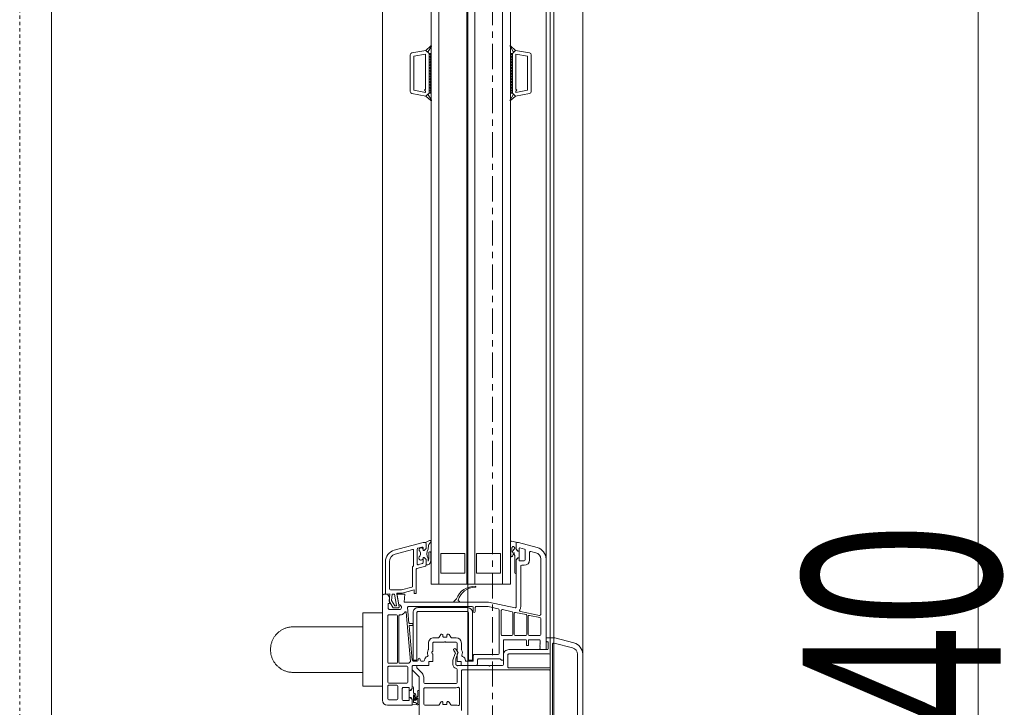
# Model space of a CAD drawing. Header units: millimetres. Extents: x -37728 to 44100, y 631619 to 691915.
# Tile 140 of 204: x 2984 to 3481, y 657318 to 657664. Entities that reach past the tile are written whole.
import ezdxf

# ---------------------------------------------------------------- set-up
doc = ezdxf.new("R2010")
doc.units = ezdxf.units.MM
doc.linetypes.add('__FK_przerywana', pattern=[0.32004, 0.16002, -0.16002])
doc.linetypes.add('Linia siatki', pattern=[2.2225, 1.27, -0.3175, 0.3175, -0.3175])
doc.layers.add('_XREF', color=7, linetype='Continuous')
for name, color, linetype, lineweight in [('A-DETL-GENF', 252, 'Continuous', 5), ('A-DETL-MBND', 252, 'Continuous', 5), ('A-GENM', 252, 'Continuous', 5), ('A-GLAZ', 252, 'Continuous', 5), ('A-GLAZ-IDEN', 252, 'Continuous', 5), ('S-GRID', 252, 'Continuous', 5)]:
    doc.layers.add(name, color=color, linetype=linetype, lineweight=lineweight)
doc.styles.add('Arial Narrow_1', font='ARIALN.TTF', dxfattribs={"width": 0.8, "height": 10})

# ---------------------------------------------------------------- blocks, each defined once
blk = doc.blocks.new('Windows_S9000-Double-Vent-Window-with-Sashbars - O3 Windows_S9000-Double-Vent-Window-with-Sashbars 2-9090604-__-00_00 Przyziemie PB')
at = {"layer": 'A-DETL-GENF', "color": 252}
for p, q in [((-2.864, 3.4), (2.866, 3.4)), ((-2.864, 3.13), (0.54, 3.13)), ((-3.7, 1.992), (-3.444, 2.955)), ((-3.43, 1.963), (-3.183, 2.885)), ((-3.7, 1.55), (-3.7, 1.992)), ((-3.1, 1.55), (-7.665, 1.55)), ((-3.55, 1.55), (-3.7, 1.55)), ((-3.15, 1.66), (-3.451, 1.66)), ((-3.43, 1.92), (-3.43, 1.963)), ((0.428, 1.87), (-3.38, 1.87)), ((-3.1, -0.33), (-3.1, 1.61)), ((-3.1, 1.27), (-3.1, 1.55)), ((-2.88, -0.33), (-2.88, 1.71)), ((-2.83, 1.76), (-2.23, 1.76)), ((-2.18, 1.71), (-2.18, -0.33)), ((-2.08, -2.67), (-2.08, 1.709)), ((-2.03, 1.76), (0.42, 1.76)), ((-8.245, 1.105), (-8.5, 0.154)), ((-7.984, 1.035), (-8.052, 0.783)), ((-4.87, 1.28), (-7.665, 1.28)), ((-5.026, 0.255), (-4.821, 1.22)), ((-4.714, 1.24), (-4.827, 0.71)), ((-3.87, 1.28), (-4.666, 1.28)), ((-3.82, 0.7), (-3.82, 1.23)), ((-3.6, 0.715), (-3.6, 1.2)), ((-3.55, 1.25), (-3.4, 1.25)), ((-3.4, 1.25), (-3.38, 1.23)), ((-3.38, 1.23), (-3.36, 1.25)), ((-3.36, 1.25), (-3.34, 1.23)), ((-3.34, 1.23), (-3.32, 1.25)), ((-3.32, 1.25), (-3.3, 1.23)), ((-3.3, 1.23), (-3.28, 1.25)), ((-3.28, 1.25), (-3.26, 1.23)), ((-3.26, 1.23), (-3.24, 1.25)), ((-3.24, 1.25), (-3.22, 1.23)), ((-3.22, 1.23), (-3.2, 1.25)), ((-3.2, 1.25), (-3.18, 1.23)), ((-3.18, 1.23), (-3.16, 1.25)), ((-3.16, 1.25), (-3.14, 1.23)), ((-3.14, 1.23), (-3.1, 1.27)), ((-33.3, 0.016), (-33.176, 0.717)), ((-33.115, 0.03), (-33.011, 0.62)), ((-33.078, 0.8), (-31.222, 0.8)), ((-33.011, 0.62), (-31.289, 0.62)), ((-31.289, 0.62), (-31.185, 0.03)), ((-31, 0.016), (-31.124, 0.717)), ((-8.11, 0.5), (-7.62, 0.5)), ((-8.004, 0.72), (-7.62, 0.72)), ((-4.863, 0.54), (-4.976, 0.01)), ((-3.87, 0.58), (-4.814, 0.58)), ((-4.778, 0.65), (-3.87, 0.65)), ((-3.82, 0), (-3.82, 0.53)), ((-3.6, -0.55), (-3.6, 0.515)), ((-3.3, 0.665), (-3.55, 0.665)), ((-3.55, 0.565), (-3.3, 0.565)), ((-3.3, 0.565), (-3.3, 0.665)), ((-33.531, -0.243), (-33.3, 0.016)), ((-33.3, 0.016), (-33.208, -0.086)), ((-33.149, -0.15), (-33.3, 0.016)), ((-31.35, 0.03), (-33.115, 0.03)), ((-31.3, 0.08), (-31.35, 0.03)), ((-31.25, 0.03), (-31.3, 0.08)), ((-31.185, 0.03), (-31.25, 0.03)), ((-31.15, -0.15), (-31, 0.016)), ((-31.092, -0.086), (-31, 0.016)), ((-31, 0.016), (-30.769, -0.243)), ((-8.565, -0.189), (-8.511, 0.05)), ((-8.511, 0.05), (-8.17, 0.05)), ((-8.5, 0.154), (-8.5, 0.1)), ((-8.45, 0.05), (-8.17, 0.05)), ((-8.222, 0.225), (-8.158, 0.463)), ((-8.07, 0.2), (-8.203, 0.2)), ((-8.17, 0.05), (-8.07, 0.15)), ((-8.17, 0.05), (-8.098, 0.101)), ((-8.07, 0.15), (-8.07, 0.2)), ((-8.07, 0.11), (-8.07, 0.199)), ((-8.07, 0.199), (-7.72, 0.199)), ((-7.59, 0.2), (-7.72, 0.2)), ((-7.72, 0.2), (-7.72, 0.15)), ((-7.72, 0.199), (-7.72, 0.11)), ((-7.72, 0.15), (-7.62, 0.05)), ((-7.619, 0.05), (-7.691, 0.101)), ((-7.62, 0.05), (-5.254, 0.05)), ((-6.915, 0.05), (-7.619, 0.05)), ((-7.57, 0.45), (-7.57, 0.22)), ((-7.35, 0.45), (-7.35, 0.32)), ((-7.3, 0.27), (-5.255, 0.27)), ((-6.4, -0.25), (-57.9, -0.25)), ((-33.208, -0.086), (-33.511, -0.268)), ((-33.15, -0.15), (-31.15, -0.15)), ((-33.15, -0.25), (-33.15, -0.15)), ((-33.15, -0.15), (-31.15, -0.15)), ((-33.15, -0.201), (-33.099, -0.15)), ((-31.15, -0.25), (-33.15, -0.25)), ((-33.049, -0.25), (-33.149, -0.15)), ((-32.957, -0.15), (-33.049, -0.25)), ((-32.907, -0.25), (-33.007, -0.15)), ((-32.816, -0.15), (-32.907, -0.25)), ((-32.766, -0.25), (-32.866, -0.15)), ((-32.675, -0.15), (-32.766, -0.25)), ((-32.625, -0.25), (-32.725, -0.15)), ((-32.533, -0.15), (-32.625, -0.25)), ((-32.483, -0.25), (-32.583, -0.15)), ((-32.392, -0.15), (-32.483, -0.25)), ((-32.342, -0.25), (-32.442, -0.15)), ((-32.25, -0.15), (-32.342, -0.25)), ((-32.2, -0.25), (-32.3, -0.15)), ((-32.109, -0.15), (-32.2, -0.25)), ((-32.059, -0.25), (-32.159, -0.15)), ((-31.967, -0.15), (-32.059, -0.25)), ((-31.917, -0.25), (-32.017, -0.15)), ((-31.826, -0.15), (-31.917, -0.25)), ((-31.776, -0.25), (-31.876, -0.15)), ((-31.685, -0.15), (-31.776, -0.25)), ((-31.635, -0.25), (-31.735, -0.15)), ((-31.543, -0.15), (-31.635, -0.25)), ((-31.493, -0.25), (-31.593, -0.15)), ((-31.402, -0.15), (-31.493, -0.25)), ((-31.352, -0.25), (-31.452, -0.15)), ((-31.26, -0.15), (-31.352, -0.25)), ((-31.31, -0.15), (-31.21, -0.25)), ((-31.21, -0.25), (-31.15, -0.169)), ((-31.15, -0.169), (-31.169, -0.15)), ((-31.15, -0.15), (-31.15, -0.25)), ((-30.789, -0.268), (-31.092, -0.086)), ((-8.141, -0.25), (-8.516, -0.25)), ((-8.248, -0.17), (-8.141, -0.17)), ((-7.895, -0.05), (-7.979, -0.05)), ((-7.843, -0.02), (-7.895, -0.05)), ((-6.975, -0.02), (-7.843, -0.02)), ((-6.4, -4.25), (-6.4, -0.25)), ((-5.205, -0.01), (-5.49, -1.35)), ((-5.116, -0.65), (-5.012, -0.16)), ((-4.963, -0.12), (-3.87, -0.12)), ((-4.927, -0.05), (-3.87, -0.05)), ((-3.82, -0.17), (-3.82, -0.568)), ((-2.23, -0.38), (-2.83, -0.38)), ((-57.9, -0.65), (-6.4, -0.65)), ((-7.95, -1.95), (-7.95, -0.75)), ((-7.95, -0.75), (-6.95, -0.75)), ((-6.95, -0.75), (-6.95, -1.95)), ((-5.161, -0.86), (-5.27, -1.373)), ((-2.91, -0.82), (-5.112, -0.82)), ((-3.854, -0.71), (-5.067, -0.71)), ((-2.569, -0.6), (-3.55, -0.6)), ((-2.86, -2.07), (-2.86, -0.87)), ((-2.35, -0.6), (-2.83, -0.6)), ((-2.64, -1.85), (-2.64, -0.792)), ((-2.625, -0.756), (-2.569, -0.7)), ((-2.569, -0.7), (-2.569, -0.6)), ((-2.3, -1.27), (-2.3, -0.65)), ((-5.49, -1.35), (-5.49, -5.611)), ((-5.27, -1.373), (-5.27, -1.97)), ((-2.27, -1.3), (-2.3, -1.27)), ((-2.3, -1.33), (-2.27, -1.3)), ((-2.3, -2.895), (-2.3, -1.33)), ((-6.95, -1.95), (-7.95, -1.95)), ((-2.4, -1.9), (-2.59, -1.9)), ((-57.9, -2.05), (-6.4, -2.05)), ((-57.9, -2.45), (-6.4, -2.45)), ((-5.27, -2.17), (-5.27, -5.382)), ((-5.22, -2.02), (-5.02, -2.02)), ((-5.02, -2.12), (-5.22, -2.12)), ((-5.217, -2.41), (-5.217, -4.91)), ((-5.017, -4.91), (-5.017, -2.41)), ((-2.567, -2.16), (-4.967, -2.16)), ((-4.967, -2.36), (-2.567, -2.36)), ((-2.54, -2.12), (-2.81, -2.12)), ((-2.567, -2.36), (-2.567, -2.16)), ((-2.52, -2.495), (-2.52, -2.14)), ((-2.3, -2.74), (-2.3, -2)), ((-7.95, -3.75), (-7.95, -2.55)), ((-7.95, -2.55), (-6.95, -2.55)), ((-6.95, -2.55), (-6.95, -3.75)), ((-5.643, -2.977), (-5.524, -3.096)), ((-5.524, -2.824), (-5.577, -2.878)), ((-5.49, -3.082), (-5.49, -2.838)), ((-3.43, -2.72), (-3.112, -2.72)), ((-3.43, -2.94), (-3.053, -2.94)), ((-3.124, -3.008), (-2.969, -2.899)), ((-3.028, -2.933), (-2.965, -2.897)), ((-2.924, -2.893), (-2.628, -2.994)), ((-2.853, -2.94), (-2.5, -2.94)), ((-2.5, -2.94), (-2.5, -2.74)), ((-2.5, -2.74), (-2.3, -2.74)), ((-2.301, -2.936), (-2.28, -2.915)), ((-2.28, -2.915), (-2.3, -2.895)), ((-1.45, -2.94), (-2.104, -2.94)), ((-0.03, -2.72), (-2.03, -2.72)), ((-1.151, -2.82), (-0.327, -2.82)), ((-3.856, -3.344), (-3.724, -3.261)), ((-3.755, -3.45), (-3.83, -3.45)), ((-3.73, -3.625), (-3.73, -3.475)), ((-3.7, -3.219), (-3.7, -2.99)), ((-3.48, -3.52), (-3.48, -2.99)), ((-2.95, -3.032), (-3.056, -3.106)), ((-2.561, -3.144), (-2.905, -3.026)), ((-2.628, -2.994), (-2.35, -2.994)), ((-2.35, -3.144), (-2.561, -3.144)), ((-1.4, -4.57), (-1.4, -2.99)), ((-1.18, -4.57), (-1.18, -2.985)), ((-0.324, -3.261), (-0.456, -3.344)), ((-0.43, -3.45), (-0.355, -3.45)), ((-0.33, -3.475), (-0.33, -3.625)), ((-0.3, -2.99), (-0.3, -3.219)), ((-57.9, -3.85), (-6.4, -3.85)), ((-6.95, -3.75), (-7.95, -3.75)), ((-3.724, -3.839), (-3.856, -3.756)), ((-3.83, -3.65), (-3.755, -3.65)), ((-3.7, -4.11), (-3.7, -3.881)), ((-3.51, -3.55), (-3.48, -3.52)), ((-3.48, -3.58), (-3.51, -3.55)), ((-3.48, -4.11), (-3.48, -3.58)), ((-0.456, -3.756), (-0.324, -3.839)), ((-0.355, -3.65), (-0.43, -3.65)), ((-0.3, -3.881), (-0.3, -4.57)), ((-57.9, -4.25), (-6.4, -4.25)), ((-33.531, -4.257), (-33.3, -4.516)), ((-33.208, -4.414), (-33.511, -4.232)), ((-33.149, -4.35), (-33.3, -4.516)), ((-33.3, -4.516), (-33.208, -4.414)), ((-31.15, -4.25), (-33.15, -4.25)), ((-33.15, -4.25), (-33.15, -4.35)), ((-33.15, -4.299), (-33.099, -4.35)), ((-33.15, -4.35), (-31.15, -4.35)), ((-33.15, -4.35), (-31.15, -4.35)), ((-33.049, -4.25), (-33.149, -4.35)), ((-32.957, -4.35), (-33.049, -4.25)), ((-32.907, -4.25), (-33.007, -4.35)), ((-32.816, -4.35), (-32.907, -4.25)), ((-32.766, -4.25), (-32.866, -4.35)), ((-32.675, -4.35), (-32.766, -4.25)), ((-32.625, -4.25), (-32.725, -4.35)), ((-32.533, -4.35), (-32.625, -4.25)), ((-32.483, -4.25), (-32.583, -4.35)), ((-32.392, -4.35), (-32.483, -4.25)), ((-32.342, -4.25), (-32.442, -4.35)), ((-32.25, -4.35), (-32.342, -4.25)), ((-32.2, -4.25), (-32.3, -4.35)), ((-32.109, -4.35), (-32.2, -4.25)), ((-32.059, -4.25), (-32.159, -4.35)), ((-31.967, -4.35), (-32.059, -4.25)), ((-31.917, -4.25), (-32.017, -4.35)), ((-31.826, -4.35), (-31.917, -4.25)), ((-31.776, -4.25), (-31.876, -4.35)), ((-31.685, -4.35), (-31.776, -4.25)), ((-31.635, -4.25), (-31.735, -4.35)), ((-31.543, -4.35), (-31.635, -4.25)), ((-31.493, -4.25), (-31.593, -4.35)), ((-31.402, -4.35), (-31.493, -4.25)), ((-31.352, -4.25), (-31.452, -4.35)), ((-31.26, -4.35), (-31.352, -4.25)), ((-31.31, -4.35), (-31.21, -4.25)), ((-31.21, -4.25), (-31.15, -4.331)), ((-31.15, -4.331), (-31.169, -4.35)), ((-31.15, -4.35), (-31.15, -4.25)), ((-31.15, -4.35), (-31, -4.516)), ((-30.789, -4.232), (-31.092, -4.414)), ((-31.092, -4.414), (-31, -4.516)), ((-31, -4.516), (-30.769, -4.257)), ((-8.501, -4.536), (-8.6, -4.327)), ((-8.531, -4.26), (-8.405, -4.359)), ((-7.699, -4.4), (-7.558, -4.4)), ((-7.558, -4.4), (-7.591, -4.386)), ((-7.49, -4.28), (-7.424, -4.326)), ((-3.053, -4.16), (-3.43, -4.16)), ((-3.112, -4.38), (-3.43, -4.38)), ((-2.965, -4.203), (-3.028, -4.167)), ((-2.5, -4.16), (-2.853, -4.16)), ((-2.5, -4.36), (-2.5, -4.16)), ((-2.3, -4.36), (-2.5, -4.36)), ((-2.3, -5.15), (-2.3, -4.36)), ((-33.3, -4.516), (-33.176, -5.217)), ((-33.115, -4.53), (-33.011, -5.12)), ((-31.35, -4.53), (-33.115, -4.53)), ((-31.3, -4.58), (-31.35, -4.53)), ((-31.25, -4.53), (-31.3, -4.58)), ((-31.289, -5.12), (-31.185, -4.53)), ((-31.185, -4.53), (-31.25, -4.53)), ((-31, -4.516), (-31.124, -5.217)), ((-8.5, -4.652), (-8.5, -4.548)), ((-8.11, -6.105), (-8.5, -4.652)), ((-8.199, -4.5), (-8.453, -4.5)), ((-8.45, -4.5), (-8.199, -4.5)), ((-8.263, -4.713), (-8.209, -4.913)), ((-8.099, -4.65), (-8.215, -4.65)), ((-8.099, -4.6), (-8.199, -4.5)), ((-8.199, -4.5), (-8.099, -4.6)), ((-8.161, -4.95), (-7.43, -4.95)), ((-8.158, -4.65), (-8.099, -4.65)), ((-8.099, -4.65), (-8.099, -4.6)), ((-8.099, -4.6), (-8.099, -4.65)), ((-7.649, -4.5), (-7.749, -4.6)), ((-7.749, -4.6), (-7.649, -4.5)), ((-7.749, -4.6), (-7.749, -4.65)), ((-7.749, -4.65), (-7.749, -4.6)), ((-7.749, -4.65), (-7.724, -4.65)), ((-7.483, -4.65), (-7.749, -4.65)), ((-7.389, -4.5), (-7.649, -4.5)), ((-7.649, -4.5), (-7.358, -4.5)), ((-7.382, -4.887), (-7.435, -4.687)), ((-7.31, -4.537), (-7.196, -4.963)), ((-2.567, -4.96), (-4.967, -4.96)), ((-2.62, -4.8), (-2.57, -4.8)), ((-2.57, -4.9), (-2.62, -4.9)), ((-2.567, -5.16), (-2.567, -4.96)), ((-2.52, -4.75), (-2.52, -4.634)), ((-2.52, -5.15), (-2.52, -4.95)), ((-2.161, -4.955), (-1.907, -4.702)), ((-1.745, -4.865), (-2.051, -5.171)), ((-1.709, -4.62), (-1.45, -4.62)), ((1.1, -4.85), (-1.709, -4.85)), ((-0.35, -4.62), (-1.13, -4.62)), ((-1.004, -4.85), (-0.38, -4.85)), ((-0.756, -4.925), (-0.963, -4.92)), ((-0.618, -5.039), (-0.756, -4.925)), ((-0.647, -4.938), (-0.551, -5.018)), ((-0.413, -4.92), (-0.641, -4.92)), ((-0.326, -4.954), (-0.345, -5.2)), ((-33.078, -5.3), (-31.222, -5.3)), ((-33.011, -5.12), (-31.289, -5.12)), ((-7.917, -6.054), (-8.148, -5.193)), ((-8.1, -5.13), (-7.351, -5.13)), ((-7.265, -5.18), (-6.3, -5.18)), ((-7.147, -5), (-5.93, -5)), ((-6.252, -5.217), (-6.113, -5.734)), ((-5.93, -5.1), (-6.118, -5.1)), ((-6.118, -5.1), (-5.953, -5.713)), ((-5.93, -5), (-5.93, -5.1)), ((-5.216, -5.432), (-4.438, -5.364)), ((-2.508, -5.295), (-4.994, -5.513)), ((-4.967, -5.16), (-2.567, -5.16)), ((-4.42, -5.344), (-4.42, -5.182)), ((-4.4, -5.162), (-4.34, -5.162)), ((-4.32, -5.182), (-4.32, -5.331)), ((-4.298, -5.351), (-2.566, -5.2)), ((-2.41, -5.82), (-2.41, -5.391)), ((-2.3, -5.15), (-2.3, -5.02)), ((-2.25, -4.97), (-2.196, -4.97)), ((-2.121, -5.2), (-2.25, -5.2)), ((-1.14, -5.2), (-2.25, -5.2)), ((-1.46, -5.42), (-2.21, -5.42)), ((-1.141, -5.2), (-1.245, -5.2)), ((-1.19, -5.65), (-1.19, -5.35)), ((-1.19, -5.35), (-1.04, -5.35)), ((-1.185, -5.13), (-0.925, -5.13)), ((-1.069, -5.251), (-1.141, -5.2)), ((-1.04, -5.3), (-1.14, -5.2)), ((-1.04, -5.349), (-1.04, -5.26)), ((-1.04, -5.35), (-1.04, -5.3)), ((-0.69, -5.349), (-1.04, -5.349)), ((-0.803, -5.13), (-0.442, -5.13)), ((-0.59, -5.106), (-0.8, -5.08)), ((-0.785, -5.022), (-0.637, -5.04)), ((-0.59, -5.2), (-0.69, -5.3)), ((-0.69, -5.26), (-0.69, -5.349)), ((-0.69, -5.3), (-0.69, -5.35)), ((-0.69, -5.35), (-0.54, -5.35)), ((-0.59, -5.2), (-0.662, -5.251)), ((-0.345, -5.2), (-0.59, -5.2)), ((-0.3, -5.2), (-0.59, -5.2)), ((-0.54, -5.35), (-0.54, -5.65)), ((-0.442, -5.13), (-0.434, -5.033)), ((-0.3, -6.45), (-0.3, -5.2)), ((-6.11, -5.76), (-6.11, -6.29)), ((-5.95, -5.739), (-5.95, -5.984)), ((-5.95, -5.984), (-5.259, -5.862)), ((-5.49, -5.611), (-5.9, -5.575)), ((-5.9, -5.575), (-5.9, -5.97)), ((-5.9, -5.97), (-5.355, -5.874)), ((-5.2, -5.911), (-5.2, -6.165)), ((-5.12, -5.811), (-5.12, -6.37)), ((-4.85, -5.761), (-4.85, -5.82)), ((-4.8, -5.87), (-2.46, -5.87)), ((-2.46, -5.94), (-4.8, -5.94)), ((-2.26, -5.47), (-2.26, -6.38)), ((-1.41, -6.38), (-1.41, -5.47)), ((-1.26, -5.92), (-0.62, -5.92)), ((-0.59, -5.7), (-1.14, -5.7)), ((-6.17, -6.35), (-7.531, -6.35)), ((-5.55, -6.368), (-5.908, -6.33)), ((-5.908, -6.33), (-5.9, -6.55)), ((-5.323, -5.993), (-5.9, -6.094)), ((-5.9, -6.094), (-5.9, -6.21)), ((-5.9, -6.21), (-5.577, -6.244)), ((-5.75, -6.35), (-5.9, -6.45)), ((-5.9, -6.45), (-5.9, -6.6)), ((-5.42, -6.35), (-5.75, -6.35)), ((-5.577, -6.244), (-5.3, -6.085)), ((-5.2, -6.165), (-5.55, -6.368)), ((-5.42, -6.42), (-5.42, -6.35)), ((-5.17, -6.42), (-5.42, -6.42)), ((-5.3, -6.085), (-5.3, -6.012)), ((-5.12, -6.37), (-5.17, -6.42)), ((-4.85, -5.99), (-4.85, -6.38)), ((-4.8, -6.43), (-2.46, -6.43)), ((-2.41, -6.38), (-2.41, -5.99)), ((-2.21, -6.43), (-1.46, -6.43)), ((-1.31, -6.38), (-1.31, -5.97)), ((-0.62, -6.43), (-1.26, -6.43)), ((-0.57, -5.97), (-0.57, -6.38)), ((-5.9, -6.55), (-7.531, -6.55)), ((-5.8, -6.7), (-0.55, -6.7))]:
    blk.add_line(p, q, dxfattribs=at)
for centre, radius, start, end in [((-2.864, 2.8), 0.6, 90, 165), ((-2.864, 2.8), 0.33, 90, 165), ((-7.665, 0.95), 0.6, 90, 165), ((-3.55, 1.6), 0.05, 270, 5.7406), ((-3.451, 1.61), 0.05, 90.5747, 185.7406), ((-3.38, 1.92), 0.05, 180, 270), ((-3.15, 1.61), 0.05, 0, 90), ((-2.83, 1.71), 0.05, 90, 180), ((-2.23, 1.71), 0.05, 0, 90), ((-2.03, 1.71), 0.05, 90, 180.6512), ((-7.665, 0.95), 0.33, 90, 165), ((-4.87, 1.23), 0.05, 348, 90), ((-4.666, 1.23), 0.05, 90, 168), ((-3.87, 1.23), 0.05, 0, 90), ((-3.55, 1.2), 0.05, 90, 180), ((-33.078, 0.7), 0.1, 90, 170), ((-31.222, 0.7), 0.1, 10, 90), ((-8.11, 0.45), 0.05, 90, 165), ((-8.004, 0.77), 0.05, 165, 270), ((-7.62, 0.45), 0.27, 0, 90), ((-7.62, 0.45), 0.05, 0, 90), ((-4.814, 0.53), 0.05, 90, 168), ((-4.778, 0.7), 0.05, 168, 270), ((-3.87, 0.7), 0.05, 270, 0), ((-3.87, 0.53), 0.05, 0, 90), ((-3.55, 0.715), 0.05, 180, 270), ((-3.55, 0.515), 0.05, 90, 180), ((-8.45, 0.1), 0.05, 180, 269.8362), ((-8.203, 0.22), 0.02, 165, 270), ((-8.069, 0.06), 0.05, 90.4543, 125.2176), ((-7.72, 0.06), 0.05, 54.7824, 89.5457), ((-7.59, 0.22), 0.02, 270, 0), ((-7.3, 0.32), 0.05, 180, 270), ((-6.975, 0.04), 0.06, 270, 0), ((-5.255, 0), 0.27, 55.8788, 90), ((-5.254, 0), 0.05, 348, 90), ((-5.075, 0.265), 0.05, 235.8788, 348), ((-4.927, 0), 0.05, 168, 270), ((-3.87, 0), 0.05, 270, 0), ((-33.519, -0.254), 0.016, 138.5402, 300.8835), ((-30.781, -0.254), 0.016, 239.1165, 41.4598), ((-8.516, -0.2), 0.05, 167.3698, 270), ((-8.323, -0.108), 0.035, 301.0941, 17.6747), ((-8.298, -0.193), 0.055, 24.3151, 97.5128), ((-8.516, 0.075), 0.28, 322.849, 333.9744), ((-8.228, -0.065), 0.04, 53.8523, 153.9744), ((-7.527, 0.923), 1.171, 234.6608, 247.8748), ((-8.141, 1.75), 1.92, 270, 275.1538), ((-8.141, 1.75), 2, 270, 279.4614), ((-7.979, -0.06), 0.01, 90, 239.4092), ((-7.096, 1.751), 2.025, 243.9755, 249.5002), ((-7.819, -0.183), 0.04, 279.4614, 70.1466), ((-4.963, -0.17), 0.05, 90, 168), ((-3.87, -0.17), 0.05, 0, 90), ((-2.83, -0.33), 0.27, 180, 270), ((-2.83, -0.33), 0.05, 180, 270), ((-2.23, -0.33), 0.05, 270, 0.4444), ((-5.112, -0.87), 0.05, 90, 168), ((-5.067, -0.66), 0.05, 168, 270), ((-3.854, -0.66), 0.05, 270, 19.8987), ((-3.6, -0.568), 0.22, 180, 199.8987), ((-3.55, -0.55), 0.05, 180, 270), ((-2.91, -0.87), 0.05, 360, 90), ((-2.59, -0.792), 0.05, 135, 180), ((-2.35, -0.65), 0.05, 360, 90), ((-5.22, -1.97), 0.05, 180, 270), ((-2.59, -1.85), 0.05, 180, 270), ((-2.4, -2), 0.1, 0, 90), ((-5.32, -2.056), 0.971, 177.4591, 249.45), ((-6.265, -2.017), 0.025, 352.6392, 172.6392), ((-5.343, -2.021), 0.898, 179.8874, 253.5245), ((-5.22, -2.17), 0.05, 90, 180), ((-4.967, -2.41), 0.25, 90, 180), ((-5.02, -2.07), 0.05, 270, 90), ((-4.967, -2.41), 0.05, 90, 180), ((-2.81, -2.07), 0.05, 180, 270), ((-2.54, -2.14), 0.02, 0, 90), ((-5.679, -3.012), 0.05, 45, 69.45), ((-5.592, -2.864), 0.02, 253.5245, 315), ((-5.51, -2.838), 0.02, 0, 135), ((-3.43, -2.99), 0.27, 90, 180), ((-3.43, -2.99), 0.05, 90, 180), ((-3.112, -2.67), 0.05, 270, 302.4617), ((-2.94, -2.94), 0.27, 65.257, 122.4617), ((-3.053, -2.89), 0.05, 270, 300), ((-2.94, -2.94), 0.05, 71, 125), ((-2.94, -2.94), 0.05, 30, 120), ((-2.853, -2.89), 0.05, 210, 270), ((-2.806, -2.649), 0.05, 245.257, 341.5112), ((-2.55, -2.735), 0.22, 87.612, 161.5112), ((-2.54, -2.495), 0.02, 267.612, 0), ((-2.35, -2.944), 0.05, 270, 9.9359), ((-2.104, -2.99), 0.05, 90, 169.4851), ((-2.03, -2.67), 0.05, 180, 270), ((-1.45, -2.99), 0.05, 0, 90), ((-1.151, -2.87), 0.05, 90, 201.0618), ((-1.45, -2.985), 0.27, 360, 21.0618), ((-0.327, -2.87), 0.05, 337.9757, 90), ((-0.03, -2.99), 0.27, 157.9757, 180), ((-5.51, -3.082), 0.02, 225, 0), ((-3.83, -3.387), 0.05, 122, 180), ((-3.83, -3.4), 0.05, 180, 270), ((-3.755, -3.475), 0.025, 0, 90), ((-3.75, -3.219), 0.05, 302, 0), ((-3.09, -3.057), 0.06, 125, 180), ((-3.09, -3.057), 0.06, 180, 305), ((-2.921, -3.073), 0.05, 71, 125), ((-2.35, -2.944), 0.2, 270, 349.4851), ((-0.43, -3.387), 0.05, 122, 187.6195), ((-0.43, -3.4), 0.05, 172.3805, 270), ((-0.355, -3.475), 0.025, 360, 90), ((-0.35, -3.219), 0.05, 302, 0), ((-3.83, -3.7), 0.05, 90, 180), ((-3.83, -3.713), 0.05, 180, 238), ((-3.755, -3.625), 0.025, 270, 0), ((-3.75, -3.881), 0.05, 0, 58), ((-0.43, -3.7), 0.05, 90, 187.6195), ((-0.43, -3.713), 0.05, 172.3805, 238), ((-0.355, -3.625), 0.025, 270, 0), ((-0.35, -3.881), 0.05, 0, 58), ((-33.519, -4.246), 0.016, 59.1165, 221.4598), ((-30.781, -4.246), 0.016, 318.5402, 120.8835), ((-8.557, -4.302), 0.0494, 58.8215, 209.9742), ((-7.995, -2.742), 1.668, 255.7835, 264.1888), ((-7.933, -3.979), 0.481, 241.2886, 299.054), ((-7.971, -4.319), 0.06, 163.4653, 186.9446), ((-7.981, -4.32), 0.05, 186.9446, 267.7224), ((-7.981, -4.316), 0.05, 98.6519, 163.4653), ((-7.781, -5.797), 1.544, 79.1305, 97.7077), ((-7.821, -5.217), 0.862, 74.5841, 100.8607), ((-7.452, -4.367), 0.05, 29.704, 55.4664), ((-7.651, -4.486), 0.281, 1.2897, 30.6953), ((-3.43, -4.11), 0.27, 180, 270), ((-3.43, -4.11), 0.05, 180, 270), ((-3.112, -4.43), 0.05, 57.5383, 90), ((-2.94, -4.16), 0.27, 237.5383, 294.743), ((-3.053, -4.21), 0.05, 60, 90), ((-2.94, -4.16), 0.05, 240, 330), ((-2.853, -4.21), 0.05, 90, 150), ((-2.806, -4.451), 0.05, 18.4888, 114.743), ((-2.55, -4.365), 0.22, 198.4888, 265.752), ((-8.453, -4.55), 0.05, 90, 163.356), ((-8.45, -4.55), 0.05, 90, 178), ((-8.215, -4.7), 0.05, 90, 195), ((-8.138, -4.751), 0.103, 101.4555, 295.1691), ((-8.161, -4.9), 0.05, 195, 270), ((-7.94, -4.996), 0.216, 41.6463, 135.4955), ((-7.721, -4.76), 0.109, 238.0208, 91.5921), ((-7.483, -4.7), 0.05, 15, 90), ((-7.43, -4.9), 0.05, 270, 15), ((-7.389, -4.48), 0.02, 270, 1.2897), ((-7.358, -4.55), 0.05, 15, 90), ((-7.147, -4.95), 0.05, 195, 270), ((-4.967, -4.91), 0.25, 180, 270), ((-4.967, -4.91), 0.05, 180, 270), ((-2.62, -4.85), 0.05, 90, 270), ((-2.57, -4.75), 0.05, 270, 0), ((-2.57, -4.95), 0.05, 0, 90), ((-2.57, -4.634), 0.05, 0, 85.752), ((-2.196, -4.92), 0.05, 270, 315), ((-1.709, -4.9), 0.28, 90, 135), ((-1.709, -4.9), 0.05, 90, 135), ((-1.45, -4.57), 0.05, 270, 0), ((-1.13, -4.57), 0.05, 180, 270), ((-1.004, -4.893), 0.0425, 90, 310.5866), ((-0.641, -4.93), 0.01, 90, 230.0083), ((-0.413, -4.94), 0.02, 22.5874, 90), ((-0.371, -4.923), 0.025, 202.5874, 243.1743), ((-0.394, -4.969), 0.027, 270.0711, 63.1743), ((-0.38, -4.9), 0.05, 12.5096, 90), ((-0.35, -4.57), 0.05, 270, 0), ((-0.545, -4.937), 0.22, 355.5415, 12.5096), ((-33.078, -5.2), 0.1, 190, 270), ((-31.222, -5.2), 0.1, 270, 350), ((-8.1, -5.18), 0.05, 90, 195), ((-7.351, -5.18), 0.05, 30, 90), ((-7.265, -5.13), 0.05, 210, 270), ((-6.3, -5.23), 0.05, 15, 90), ((-5.22, -5.382), 0.05, 180, 275), ((-4.44, -5.344), 0.02, 275, 0), ((-4.4, -5.182), 0.02, 90, 180), ((-4.34, -5.182), 0.02, 0, 90), ((-4.3, -5.331), 0.02, 180, 275), ((-2.57, -5.15), 0.05, 275, 0), ((-2.504, -5.345), 0.05, 37.5393, 95), ((-2.25, -5.15), 0.27, 217.5393, 228.9855), ((-2.46, -5.391), 0.05, 0, 48.9855), ((-2.25, -5.02), 0.05, 90, 180), ((-2.25, -5.15), 0.05, 180, 270), ((-2.25, -5.15), 0.05, 180, 270), ((-2.21, -5.47), 0.05, 90, 180), ((-2.121, -5.1), 0.1, 270, 315), ((-1.46, -5.47), 0.05, 0, 90), ((-1.185, -5.19), 0.06, 90, 180), ((-1.04, -5.21), 0.05, 234.7824, 269.5457), ((-0.925, -5.1), 0.03, 270, 350.7664), ((-0.797, -5.121), 0.1, 82.9509, 170.7664), ((-0.803, -5.105), 0.025, 82.9509, 270), ((-0.691, -5.21), 0.05, 270.4543, 305.2067), ((-0.641, -5.07), 0.03, 358.1549, 82.9509), ((-0.598, -5.017), 0.03, 226.9578, 283.3612), ((-0.596, -5.062), 0.02, 240.5913, 40.9248), ((-0.583, -5.057), 0.05, 262.9509, 50.0083), ((-0.394, -5.036), 0.04, 90.0711, 175.5415), ((-6.21, -5.76), 0.1, 0, 15), ((-6.05, -5.739), 0.1, 0, 15), ((-5.23, -5.87), 0.125, 28.3576, 181.7838), ((-5.25, -5.911), 0.05, 0, 100), ((-4.993, -5.533), 0.02, 95, 235.9288), ((-5.225, -5.876), 0.395, 19.6056, 55.9288), ((-4.9, -5.761), 0.05, 0, 19.6056), ((-4.8, -5.82), 0.05, 180, 270), ((-4.8, -5.99), 0.05, 90, 180), ((-2.46, -5.82), 0.05, 270, 0), ((-2.46, -5.99), 0.05, 0, 90), ((-1.26, -5.97), 0.05, 90, 180), ((-1.14, -5.65), 0.05, 180, 270), ((-0.62, -5.97), 0.05, 0, 90), ((-0.59, -5.65), 0.05, 270, 0), ((-7.531, -5.95), 0.6, 195, 270), ((-7.531, -5.95), 0.4, 195, 270), ((-6.17, -6.29), 0.06, 270, 0), ((-5.32, -6.012), 0.02, 0, 100), ((-4.8, -6.38), 0.05, 180, 270), ((-2.46, -6.38), 0.05, 270, 0), ((-2.21, -6.38), 0.05, 180, 270), ((-1.46, -6.38), 0.05, 270, 0), ((-1.26, -6.38), 0.05, 180, 270), ((-0.62, -6.38), 0.05, 270, 0), ((-0.55, -6.45), 0.25, 270, 0), ((-5.8, -6.6), 0.1, 180, 270)]:
    blk.add_arc(centre, radius, start, end, dxfattribs=at)
at = {"layer": 'A-GENM', "color": 252}
for p, q in [((-65.217, 3.4), (65.217, 3.4)), ((-58.917, 1.55), (-5.383, 1.55)), ((-61.125, -6.7), (-3.175, -6.7))]:
    blk.add_line(p, q, dxfattribs=at)
at = {"layer": 'A-GLAZ', "color": 252}
for p, q in [((-69, 23.35), (69, 23.35)), ((69, 1.95), (-69, 1.95)), ((-69, 1.75), (69, 1.75)), ((69, -2.4), (-69, -2.4)), ((-1.25, -6.7), (-4.95, -6.7)), ((-4.95, -6.7), (-4.95, -7.7)), ((-1.25, -7.7), (-1.25, -6.7)), ((-4.95, -7.7), (-1.25, -7.7)), ((-4.25, -7.7), (-4.25, -11.2)), ((-1.95, -11.2), (-1.95, -7.7)), ((-69, -23.4), (69, -23.4))]:
    blk.add_line(p, q, dxfattribs=at)
for points, knots in [([(-4.25, -11.2), (-4.25, -11.225), (-4.248, -11.275), (-4.241, -11.35), (-4.229, -11.425), (-4.212, -11.498), (-4.19, -11.569), (-4.163, -11.64), (-4.132, -11.709), (-4.097, -11.775), (-4.057, -11.839), (-3.998, -11.921), (-3.932, -11.997), (-3.859, -12.065), (-3.781, -12.129), (-3.677, -12.199), (-3.541, -12.265), (-3.351, -12.33), (-3.2, -12.35), (-3.1, -12.35)], [0.5, 0.5, 0.5, 0.5, 0.5208333, 0.5416667, 0.5625, 0.5833333, 0.6041667, 0.625, 0.6458333, 0.6666667, 0.6875, 0.7083333, 0.75, 0.7708333, 0.7916667, 0.8333333, 0.875, 0.9166667, 1, 1, 1, 1]), ([(-3.1, -12.35), (-3, -12.35), (-2.849, -12.33), (-2.659, -12.265), (-2.523, -12.199), (-2.419, -12.129), (-2.341, -12.065), (-2.268, -11.997), (-2.185, -11.902), (-2.115, -11.797), (-2.068, -11.709), (-2.037, -11.64), (-2.01, -11.569), (-1.988, -11.498), (-1.971, -11.425), (-1.959, -11.35), (-1.952, -11.275), (-1.95, -11.225), (-1.95, -11.2)], [0, 0, 0, 0, 0.0833333, 0.125, 0.1666667, 0.2083333, 0.2291667, 0.25, 0.2916667, 0.3333333, 0.3541667, 0.375, 0.3958333, 0.4166667, 0.4375, 0.4583333, 0.4791667, 0.5, 0.5, 0.5, 0.5])]:
    blk.add_open_spline(points, degree=3, knots=knots, dxfattribs=at)
blk = doc.blocks.new('A$C4e31ac75')
at = {"layer": 'A-DETL-MBND', "linetype": '__FK_przerywana'}
blk.add_line((-23.85, 756.65), (-23.85, 23.85), dxfattribs=at)
at = {"layer": 'S-GRID', "linetype": 'Linia siatki'}
blk.add_line((0, 934.939), (0, -178.698), dxfattribs=at)
at = {"layer": 'A-GLAZ', "rotation": 270}
blk.add_blockref('Windows_S9000-Double-Vent-Window-with-Sashbars - O3 Windows_S9000-Double-Vent-Window-with-Sashbars 2-9090604-__-00_00 Przyziemie PB', (1.15, 203.45), dxfattribs=at)
at = {"layer": 'A-GLAZ-IDEN', "insert": (15.636, 197.572), "char_height": 10, "width": 19.2405, "attachment_point": 1, "rotation": 90, "style": 'Arial Narrow_1'}
blk.add_mtext('140', dxfattribs=at)

msp = doc.modelspace()

# ---------------------------------------------------------------- block references
at = {"layer": '_XREF', "xscale": 10, "yscale": 10, "zscale": 10}
msp.add_blockref('A$C4e31ac75', (3222.83, 655281.12), dxfattribs=at)

doc.saveas('drawing.dxf')
